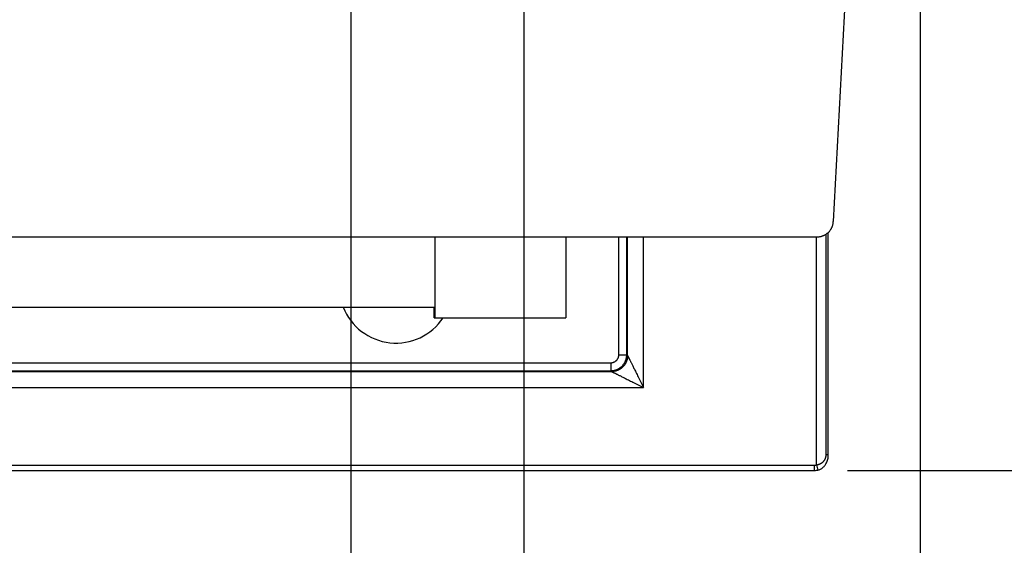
# Model space of a CAD drawing. Header units: inches. Extents: x 0 to 34, y 0 to 22.
# Tile 18 of 80: x 16.905 to 18.754, y 10.851 to 11.838. Entities that reach past the tile are written whole.
import ezdxf

# ---------------------------------------------------------------- set-up
doc = ezdxf.new("R2010")
doc.units = ezdxf.units.IN
doc.header["$LTSCALE"] = 1.87
doc.header["$MEASUREMENT"] = 0
doc.layers.get('0').update_dxf_attribs({"linetype": 'CONTINUOUS'})
doc.layers.add('DIMENSIONS', color=7, linetype='CONTINUOUS')
doc.styles.get("Standard").update_dxf_attribs({"font": 'txt', "width": 0.8})
doc.dimstyles.new('DIMSTYLE_1', dxfattribs={"dimtxt": 0.125, "dimasz": 0.18, "dimexe": 0.18, "dimexo": 0.0625, "dimgap": 0.09, "dimtad": 0, "dimtih": 1, "dimtoh": 1, "dimdec": 3, "dimzin": 4, "dimdsep": 46, "dimtxsty": 'STANDARD', "dimblk": '_FILLED', "dimblk1": '_FILLED', "dimblk2": '_FILLED', "dimcen": 0.09, "dimadec": 0, "dimazin": 0, "dimtp": 0.01, "dimtm": 0.01, "dimtfac": 1, "dimtdec": 3, "dimtofl": 0, "dimtmove": 0, "dimatfit": 3, "dimldrblk": '_FILLED', "dimfxl": 1, "dimtolj": 1, "dimtzin": 4, "dimarcsym": 0})

# ---------------------------------------------------------------- blocks, each defined once
blk = doc.blocks.new('*D0')
at = {"layer": 'DIMENSIONS', "color": 2, "linetype": 'CONTINUOUS'}
blk.add_line((18.4598, 10.9912), (19.2833, 10.9912), dxfattribs=at)
at = {"layer": 'DIMENSIONS', "color": 2, "linetype": 'CONTINUOUS', "width": 0.8}
for s, p in [('[', (19.9708, 10.9287)), (']', (20.6708, 10.9287)), ('5.900', (19.3458, 10.9287)), ('149.86', (20.0708, 10.9287))]:
    blk.add_text(s, height=0.125, dxfattribs=at).set_placement(p)
blk = doc.blocks.new('_FILLED')
at = {"color": 0, "linetype": 'BYBLOCK'}
blk.add_solid([(0, 0), (-1, 0.174), (-1, -0.174)], dxfattribs=at)
blk = doc.blocks.new('*D1')
at = {"layer": 'DIMENSIONS', "color": 2, "linetype": 'CONTINUOUS'}
blk.add_line((18.5963, 12.5351), (18.5963, 10.3045), dxfattribs=at)
at = {"layer": 'DIMENSIONS', "color": 2, "linetype": 'CONTINUOUS', "width": 0.8}
for s, p in [(']', (18.6588, 10.142)), ('88.09', (18.6588, 9.642)), ('[', (18.6588, 9.542)), ('3.468', (18.6588, 8.917))]:
    blk.add_text(s, height=0.125, rotation=90, dxfattribs=at).set_placement(p)
blk = doc.blocks.new('*D12')
at = {"layer": 'DIMENSIONS', "color": 2, "linetype": 'CONTINUOUS'}
blk.add_line((17.5271, 13.1745), (17.5271, 10.3045), dxfattribs=at)
at = {"layer": 'DIMENSIONS', "color": 2, "linetype": 'CONTINUOUS', "width": 0.8}
for s, p in [(']', (17.5896, 10.142)), ('60.94', (17.5896, 9.642)), ('[', (17.5896, 9.542)), ('2.399', (17.5896, 8.917))]:
    blk.add_text(s, height=0.125, rotation=90, dxfattribs=at).set_placement(p)
blk = doc.blocks.new('*D14')
at = {"layer": 'DIMENSIONS', "color": 2, "linetype": 'CONTINUOUS'}
blk.add_line((17.8518, 12.4975), (17.8518, 10.3045), dxfattribs=at)
at = {"layer": 'DIMENSIONS', "color": 2, "linetype": 'CONTINUOUS', "width": 0.8}
for s, p in [(']', (17.9143, 10.142)), ('69.18', (17.9143, 9.642)), ('[', (17.9143, 9.542)), ('2.724', (17.9143, 8.917))]:
    blk.add_text(s, height=0.125, rotation=90, dxfattribs=at).set_placement(p)

msp = doc.modelspace()

# ---------------------------------------------------------------- linework, layer by layer
at = {"color": 7, "linetype": 'CONTINUOUS'}
for p, q in [((18.4842, 12.4277), (18.4333, 11.4587)), ((15.3203, 11.4302), (18.4033, 11.4302)), ((17.6848, 11.4302), (17.6848, 11.2781)), ((17.9308, 11.4302), (17.9308, 11.2781)), ((18.0303, 11.2086), (18.0303, 11.4302)), ((18.0453, 11.2086), (18.0453, 11.4302)), ((18.0468, 11.207), (18.0468, 11.4302)), ((18.0768, 11.147), (18.0768, 11.4302)), ((18.4018, 11.0017), (18.4018, 11.4302)), ((18.42, 11.0213), (18.42, 11.4353)), ((18.4239, 11.0213), (18.4239, 11.4385)), ((16.0398, 11.2981), (17.6838, 11.2981)), ((17.6838, 11.2781), (17.6838, 11.2981)), ((17.6838, 11.2781), (17.9308, 11.2781)), ((18.0303, 11.2086), (18.0453, 11.2086)), ((18.0453, 11.2086), (18.0468, 11.207)), ((15.7083, 11.1936), (18.0153, 11.1936)), ((18.0153, 11.1936), (18.0153, 11.1786)), ((15.7067, 11.177), (18.0169, 11.177)), ((15.7083, 11.1786), (18.0153, 11.1786)), ((18.0153, 11.1786), (18.0169, 11.177)), ((15.6467, 11.147), (18.0768, 11.147)), ((18.42, 11.0213), (18.4239, 11.0213)), ((15.3263, 11.0012), (18.3973, 11.0012)), ((15.3263, 10.9912), (18.3973, 10.9912)), ((18.3973, 11.0012), (18.3973, 10.9912)), ((18.4018, 11.0017), (18.4041, 10.992))]:
    msp.add_line(p, q, dxfattribs=at)
for points in [[(18.4041, 10.992), (18.4051, 10.9922), (18.4064, 10.9926), (18.4077, 10.9931), (18.4089, 10.9937), (18.4102, 10.9943), (18.4114, 10.995), (18.4125, 10.9958), (18.4136, 10.9967), (18.4147, 10.9977), (18.4158, 10.9987), (18.4168, 10.9999), (18.4178, 11.0011), (18.4187, 11.0024), (18.4195, 11.0039), (18.4203, 11.0054), (18.4211, 11.007), (18.4218, 11.0087), (18.4223, 11.0104), (18.4228, 11.0122), (18.4233, 11.0141), (18.4236, 11.016), (18.4238, 11.0178), (18.4239, 11.0197), (18.4239, 11.0213)], [(18.3973, 10.9912), (18.3985, 10.9912), (18.4, 10.9913), (18.4015, 10.9915), (18.4029, 10.9917), (18.4041, 10.992)]]:
    msp.add_lwpolyline(points, dxfattribs=at)
msp.add_arc((17.6118, 11.3371), 0.1065, 201.4842, 326.3541, dxfattribs=at)
for points, knots in [([(18.4033, 11.4302), (18.4039, 11.4302), (18.405, 11.4303), (18.4068, 11.4304), (18.4085, 11.4307), (18.4102, 11.431), (18.4119, 11.4315), (18.4136, 11.432), (18.4152, 11.4327), (18.4168, 11.4334), (18.4184, 11.4343), (18.4198, 11.4352), (18.4213, 11.4362), (18.4226, 11.4373), (18.424, 11.4385), (18.4252, 11.4397), (18.4264, 11.441), (18.4274, 11.4424), (18.4284, 11.4438), (18.4293, 11.4453), (18.4302, 11.4469), (18.4309, 11.4485), (18.4315, 11.4501), (18.4321, 11.4518), (18.4325, 11.4535), (18.4329, 11.4552), (18.4331, 11.4569), (18.4332, 11.4581), (18.4333, 11.4587)], [0, 0, 0, 0, 0.038455, 0.076949, 0.115419, 0.153857, 0.192345, 0.230824, 0.269255, 0.307732, 0.346217, 0.38465, 0.423112, 0.461598, 0.500043, 0.538486, 0.576971, 0.61543, 0.653859, 0.692338, 0.730809, 0.769233, 0.807704, 0.846183, 0.884612, 0.923071, 0.961556, 1, 1, 1, 1]), ([(18.0153, 11.1936), (18.0157, 11.1936), (18.0163, 11.1936), (18.0174, 11.1937), (18.0184, 11.1939), (18.0194, 11.1941), (18.0203, 11.1944), (18.0213, 11.1948), (18.0222, 11.1952), (18.0231, 11.1957), (18.024, 11.1963), (18.0248, 11.1969), (18.0256, 11.1976), (18.0263, 11.1983), (18.027, 11.1991), (18.0276, 11.1999), (18.0281, 11.2008), (18.0286, 11.2017), (18.0291, 11.2026), (18.0295, 11.2036), (18.0298, 11.2045), (18.03, 11.2055), (18.0302, 11.2065), (18.0303, 11.2075), (18.0303, 11.2082), (18.0303, 11.2086)], [0, 0, 0, 0, 0.043425, 0.086972, 0.130572, 0.174157, 0.217703, 0.26124, 0.304781, 0.348315, 0.391837, 0.435347, 0.478851, 0.522353, 0.56586, 0.609365, 0.652856, 0.69633, 0.739808, 0.783313, 0.826834, 0.870319, 0.913711, 0.956956, 1, 1, 1, 1]), ([(18.0153, 11.1786), (18.0159, 11.1786), (18.0171, 11.1786), (18.0188, 11.1788), (18.0205, 11.179), (18.0222, 11.1794), (18.0239, 11.1798), (18.0256, 11.1804), (18.0272, 11.181), (18.0288, 11.1818), (18.0303, 11.1826), (18.0318, 11.1835), (18.0332, 11.1845), (18.0346, 11.1856), (18.0359, 11.1868), (18.0371, 11.188), (18.0383, 11.1893), (18.0394, 11.1907), (18.0404, 11.1921), (18.0413, 11.1936), (18.0421, 11.1951), (18.0429, 11.1967), (18.0435, 11.1983), (18.044, 11.2), (18.0445, 11.2017), (18.0449, 11.2034), (18.0451, 11.2051), (18.0453, 11.2068), (18.0453, 11.208), (18.0453, 11.2086)], [0, 0, 0, 0, 0.037059, 0.074118, 0.111175, 0.148232, 0.185288, 0.222344, 0.259399, 0.296453, 0.333507, 0.37056, 0.407613, 0.444667, 0.481719, 0.518771, 0.555819, 0.592865, 0.629905, 0.66694, 0.703969, 0.740992, 0.778007, 0.815016, 0.85202, 0.889019, 0.926014, 0.963007, 1, 1, 1, 1]), ([(18.0468, 11.207), (18.0468, 11.2064), (18.0468, 11.2053), (18.0467, 11.2035), (18.0464, 11.2018), (18.0461, 11.2001), (18.0456, 11.1984), (18.045, 11.1968), (18.0444, 11.1951), (18.0437, 11.1936), (18.0428, 11.192), (18.0419, 11.1905), (18.0409, 11.1891), (18.0398, 11.1877), (18.0387, 11.1864), (18.0374, 11.1852), (18.0361, 11.184), (18.0348, 11.183), (18.0333, 11.182), (18.0319, 11.181), (18.0303, 11.1802), (18.0287, 11.1795), (18.0271, 11.1788), (18.0255, 11.1783), (18.0238, 11.1778), (18.0221, 11.1775), (18.0203, 11.1772), (18.0186, 11.1771), (18.0174, 11.177), (18.0169, 11.177)], [0, 0, 0, 0, 0.037012, 0.074027, 0.111045, 0.148065, 0.185089, 0.222115, 0.259145, 0.296178, 0.333214, 0.370252, 0.407294, 0.444338, 0.481384, 0.518432, 0.555482, 0.592532, 0.629583, 0.666633, 0.703682, 0.740729, 0.777775, 0.814818, 0.851859, 0.888898, 0.925935, 0.962969, 1, 1, 1, 1]), ([(18.0468, 11.207), (18.0469, 11.207), (18.0469, 11.2069), (18.047, 11.2067), (18.0471, 11.2065), (18.0472, 11.2062), (18.0474, 11.2058), (18.0477, 11.2054), (18.0479, 11.2048), (18.0482, 11.2042), (18.0486, 11.2034), (18.0491, 11.2026), (18.0496, 11.2015), (18.0502, 11.2004), (18.0508, 11.199), (18.0516, 11.1975), (18.0525, 11.1958), (18.0535, 11.1938), (18.0546, 11.1915), (18.0559, 11.1889), (18.0573, 11.1861), (18.0589, 11.1829), (18.0607, 11.1794), (18.0626, 11.1755), (18.0647, 11.1714), (18.0669, 11.1669), (18.0693, 11.1622), (18.0717, 11.1572), (18.0743, 11.1522), (18.076, 11.1488), (18.0768, 11.147)], [0, 0, 0, 0, 0.001604, 0.004174, 0.007799, 0.012609, 0.01872, 0.026248, 0.035317, 0.046085, 0.058729, 0.073449, 0.090377, 0.109666, 0.131707, 0.156975, 0.185983, 0.219205, 0.256926, 0.299403, 0.347003, 0.400084, 0.458775, 0.523032, 0.592689, 0.667371, 0.746431, 0.828942, 0.913814, 1, 1, 1, 1]), ([(18.0169, 11.177), (18.0169, 11.177), (18.017, 11.177), (18.0171, 11.1769), (18.0173, 11.1768), (18.0176, 11.1766), (18.018, 11.1765), (18.0185, 11.1762), (18.019, 11.1759), (18.0196, 11.1756), (18.0204, 11.1753), (18.0212, 11.1748), (18.0222, 11.1743), (18.0234, 11.1738), (18.0248, 11.1731), (18.0263, 11.1723), (18.0281, 11.1714), (18.0301, 11.1704), (18.0324, 11.1693), (18.0349, 11.168), (18.0378, 11.1665), (18.041, 11.1649), (18.0445, 11.1632), (18.0484, 11.1613), (18.0526, 11.1592), (18.057, 11.1569), (18.0617, 11.1546), (18.0666, 11.1521), (18.0717, 11.1496), (18.0751, 11.1479), (18.0768, 11.147)], [0, 0, 0, 0, 0.001394, 0.003794, 0.007461, 0.012416, 0.018674, 0.026266, 0.035231, 0.045705, 0.057877, 0.072028, 0.088611, 0.1081, 0.130725, 0.156671, 0.186145, 0.21939, 0.257025, 0.299744, 0.347737, 0.40098, 0.45966, 0.523943, 0.593579, 0.668138, 0.747032, 0.82936, 0.914035, 1, 1, 1, 1]), ([(18.4018, 11.0017), (18.4022, 11.0018), (18.4031, 11.0019), (18.4044, 11.0022), (18.4056, 11.0026), (18.4068, 11.003), (18.408, 11.0034), (18.4092, 11.004), (18.4103, 11.0046), (18.4114, 11.0053), (18.4124, 11.006), (18.4134, 11.0068), (18.4143, 11.0077), (18.4152, 11.0086), (18.416, 11.0096), (18.4167, 11.0106), (18.4174, 11.0117), (18.418, 11.0127), (18.4185, 11.0138), (18.4189, 11.0149), (18.4193, 11.016), (18.4195, 11.0171), (18.4198, 11.0182), (18.4199, 11.0192), (18.42, 11.0203), (18.42, 11.021), (18.42, 11.0213)], [0, 0, 0, 0, 0.044798, 0.089264, 0.133402, 0.177212, 0.220739, 0.264077, 0.30733, 0.35064, 0.394079, 0.437635, 0.481289, 0.524937, 0.568431, 0.611593, 0.654232, 0.696147, 0.737144, 0.777193, 0.816336, 0.854613, 0.892062, 0.928733, 0.96469, 1, 1, 1, 1]), ([(18.3973, 11.0012), (18.3977, 11.0012), (18.3984, 11.0012), (18.3996, 11.0013), (18.4007, 11.0015), (18.4015, 11.0016), (18.4018, 11.0017)], [0, 0, 0, 0, 0.254259, 0.505406, 0.753856, 1, 1, 1, 1])]:
    msp.add_open_spline(points, degree=3, knots=knots, dxfattribs=at)

# ---------------------------------------------------------------- dimensions: what is measured, and where the dimension line sits
at = {"layer": 'DIMENSIONS', "color": 2, "linetype": 'CONTINUOUS'}
for feature_location, offset, dtype, origin, picture, middle in [((18.4598, 10.9912), (0.8235, 0), 0, (18.4816, 16.8911), '*D0', (20.0583, 10.9912)), ((17.5271, 13.1745), (0, -2.87), 1, (15.1281, 13.237), '*D12', (17.5271, 9.5795)), ((17.8518, 12.4975), (0, -2.193), 1, (15.1281, 12.56), '*D14', (17.8518, 9.5795)), ((18.5963, 12.5351), (0, -2.2306), 1, (15.1281, 12.5061), '*D1', (18.5963, 9.5795))]:
    dim = msp.add_ordinate_dim(feature_location=feature_location, offset=offset, dtype=dtype, origin=origin, dimstyle='DIMSTYLE_1', dxfattribs=at)
    dim.commit()
    dim.dimension.update_dxf_attribs({"geometry": picture, "text_midpoint": middle})

doc.saveas('drawing.dxf')
